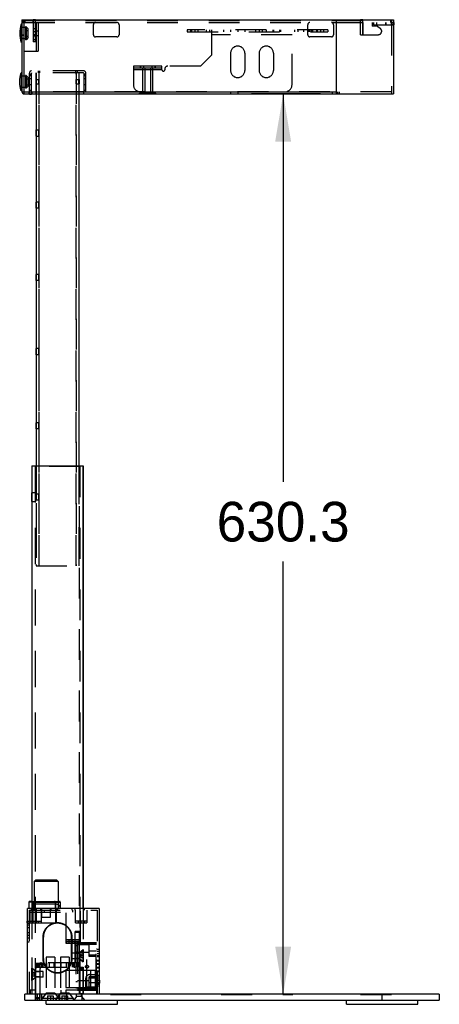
# Model space of a CAD drawing. Header units: inches. Extents: x 1.1 to 18.6, y 0.8 to 15.2.
# Tile 2 of 8: x 1.1 to 2.8, y 7.7 to 11.6. Entities that reach past the tile are written whole.
import ezdxf

# ---------------------------------------------------------------- set-up
doc = ezdxf.new("R2010")
doc.units = ezdxf.units.IN
doc.header["$LTSCALE"] = 1.21
doc.header["$MEASUREMENT"] = 0
doc.linetypes.add('HIDDEN', pattern=[0.2, 0.1, -0.1])
doc.layers.get('0').update_dxf_attribs({"linetype": 'CONTINUOUS'})
doc.layers.add('DEFAULT_2', color=8, linetype='HIDDEN')
doc.styles.get("Standard").update_dxf_attribs({"font": 'ar_wgl__.ttf'})
doc.dimstyles.new('DIMSTYLE_1', dxfattribs={"dimtxt": 0.15625, "dimasz": 0.1875, "dimexe": 0.125, "dimexo": 0.0625, "dimgap": 0.078125, "dimtad": 0, "dimtih": 1, "dimtoh": 1, "dimlfac": 7, "dimzin": 4, "dimdsep": 46, "dimtxsty": 'STANDARD', "dimblk": '_FILLED', "dimblk1": '_FILLED', "dimblk2": '_FILLED', "dimcen": 0.09, "dimazin": 1, "dimtfac": 1, "dimtofl": 0, "dimtmove": 0, "dimatfit": 3, "dimldrblk": '_FILLED', "dimfxl": 1, "dimtolj": 1, "dimtzin": 4, "dimarcsym": 0})

# ---------------------------------------------------------------- blocks, each defined once
blk = doc.blocks.new('_FILLED')
at = {"color": 0, "linetype": 'ByBlock'}
blk.add_solid([(0, 0), (-1, 0.167), (-1, -0.167)], dxfattribs=at)
blk = doc.blocks.new('*D1')
at = {"color": 2, "linetype": 'Continuous'}
for p, q in [((2.3187, 11.2592), (2.0469, 11.2592)), ((2.1719, 11.2592), (2.1719, 9.7315)), ((2.1719, 7.7142), (2.1719, 9.419)), ((2.4987, 7.7142), (2.0469, 7.7142))]:
    blk.add_line(p, q, dxfattribs=at)
at = {"color": 2, "linetype": 'Continuous', "xscale": 0.1875, "yscale": 0.1875, "zscale": 0.1875}
for p, rotation in [((2.1719, 11.2592), 90), ((2.1719, 7.7142), 270)]:
    blk.add_blockref('_FILLED', p, dxfattribs=dict(at, rotation=rotation))
at = {"color": 2, "linetype": 'Continuous', "insert": (2.1719, 9.6533), "char_height": 0.15625, "width": 0.546004, "attachment_point": 2, "line_spacing_factor": 0.9}
blk.add_mtext('630.3', dxfattribs=at)

msp = doc.modelspace()

# ---------------------------------------------------------------- linework, layer by layer
at = {"color": 7, "linetype": 'Continuous'}
for p, q in [((1.1411, 11.5334), (1.1411, 11.4631)), ((1.1439, 11.5334), (1.1411, 11.5334)), ((1.1439, 11.5517), (1.1439, 11.2682)), ((1.1439, 11.5517), (1.1523, 11.5517)), ((1.1523, 11.5517), (1.1523, 11.2682)), ((1.1523, 11.5489), (1.1529, 11.5489)), ((1.1523, 11.5404), (1.1529, 11.5404)), ((1.1529, 11.2592), (1.1529, 11.5517)), ((1.1529, 11.5517), (2.6062, 11.5517)), ((2.3812, 11.2592), (2.3812, 11.5517)), ((2.6059, 11.5407), (2.6059, 11.5317)), ((2.6059, 11.5407), (2.6062, 11.5407)), ((2.6059, 11.5404), (2.6079, 11.5404)), ((2.6059, 11.532), (2.6079, 11.532)), ((2.6062, 11.5317), (2.6059, 11.5317)), ((2.6062, 11.5517), (2.6062, 11.5407)), ((2.6062, 11.5317), (2.6062, 11.2592)), ((2.6065, 11.532), (2.6065, 11.5404)), ((2.6076, 11.5404), (2.6076, 11.532)), ((2.6079, 11.532), (2.6079, 11.5404)), ((1.1422, 11.4797), (1.1422, 11.4887)), ((1.1433, 11.4898), (1.1439, 11.4898)), ((1.1439, 11.4785), (1.1433, 11.4785)), ((1.1439, 11.4631), (1.1411, 11.4631)), ((1.1529, 11.4279), (1.1523, 11.4279)), ((1.1411, 11.3422), (1.1411, 11.2719)), ((1.1439, 11.3422), (1.1411, 11.3422)), ((1.1529, 11.3295), (1.1523, 11.3295)), ((1.1529, 11.2845), (1.1523, 11.2845)), ((1.1439, 11.2719), (1.1411, 11.2719)), ((1.1439, 11.2682), (1.1523, 11.2682)), ((1.1529, 11.2682), (2.3812, 11.2682)), ((1.1529, 11.2592), (2.6062, 11.2592)), ((1.1734, 11.2575), (1.1734, 11.2592)), ((1.1734, 11.2586), (1.1818, 11.2586)), ((1.1818, 11.2575), (1.1734, 11.2575)), ((1.1818, 11.2575), (1.1818, 11.2592)), ((1.1996, 11.2592), (1.1996, 9.7952)), ((1.3683, 11.2592), (1.3683, 9.7952)), ((1.3688, 9.7952), (1.3688, 11.2592)), ((1.1827, 9.7952), (1.1827, 8.0517)), ((1.1827, 9.7952), (1.3857, 9.7952)), ((1.3852, 9.7952), (1.3852, 8.0517)), ((1.3857, 8.0517), (1.3857, 9.7952)), ((1.1827, 8.077), (1.1712, 8.077)), ((1.1712, 8.077), (1.1712, 8.0517)), ((1.1827, 8.0798), (1.174, 8.0798)), ((1.4476, 8.0517), (1.1664, 8.0517)), ((1.1664, 7.7142), (1.1664, 8.0517)), ((1.4476, 8.0517), (1.4476, 7.7142)), ((1.1647, 8.0022), (1.1664, 8.0022)), ((1.1647, 7.9954), (1.1647, 8.0022)), ((1.1647, 7.9954), (1.1664, 7.9954)), ((1.4493, 7.7693), (1.4476, 7.7693)), ((1.4493, 7.7581), (1.4476, 7.7581)), ((1.4493, 7.7693), (1.4493, 7.7581)), ((2.7862, 7.7142), (1.1551, 7.7142)), ((1.1551, 7.6917), (1.1551, 7.7142)), ((1.1551, 7.6917), (2.7862, 7.6917)), ((1.2395, 7.6748), (1.2395, 7.6917)), ((1.3801, 7.7142), (1.3801, 7.6917)), ((1.5207, 7.6748), (1.5207, 7.6917)), ((2.4206, 7.6748), (2.4206, 7.6917)), ((2.5612, 7.6917), (2.5612, 7.7142)), ((2.7018, 7.6748), (2.7018, 7.6917)), ((2.7862, 7.7142), (2.7862, 7.6917)), ((1.2395, 7.6748), (1.5207, 7.6748)), ((2.4206, 7.6748), (2.7018, 7.6748))]:
    msp.add_line(p, q, dxfattribs=at)
for centre, radius, start, end in [((1.1433, 11.4887), 0.00112, 90, 180), ((1.1433, 11.4797), 0.00112, 180, 270), ((1.1529, 11.2682), 0.009, 180, 270), ((1.1529, 11.2682), 0.000562, 194.9996, 270), ((1.174, 8.077), 0.00281, 90, 180)]:
    msp.add_arc(centre, radius, start, end, dxfattribs=at)
for points, knots in [([(1.1411, 11.5334), (1.1374, 11.5221), (1.1335, 11.4982), (1.1374, 11.4744), (1.1411, 11.4631)], [0, 0, 0, 0, 0.500011, 1, 1, 1, 1]), ([(1.1411, 11.2719), (1.1374, 11.2831), (1.1335, 11.307), (1.1374, 11.3309), (1.1411, 11.3422)], [0, 0, 0, 0, 0.500004, 1, 1, 1, 1])]:
    msp.add_open_spline(points, degree=3, knots=knots, dxfattribs=at)
at = {"layer": 'DEFAULT_2', "color": 8, "linetype": 'HIDDEN'}
for p, q in [((1.1523, 11.546), (1.1439, 11.546)), ((1.1439, 11.5404), (1.1523, 11.5404)), ((1.1579, 11.5207), (1.1439, 11.5207)), ((1.1456, 11.5489), (1.1456, 11.5404)), ((1.1456, 11.5489), (1.1523, 11.5489)), ((1.1472, 11.5489), (1.1472, 11.5404)), ((1.1529, 11.5489), (2.5949, 11.5489)), ((1.1529, 11.5404), (2.6059, 11.5404)), ((1.154, 11.5489), (1.154, 11.5404)), ((1.1557, 11.5489), (1.1557, 11.5404)), ((1.1579, 11.5235), (1.1579, 11.4729)), ((1.1607, 11.5235), (1.1579, 11.5235)), ((1.1607, 11.5235), (1.1607, 11.4729)), ((1.1692, 11.5151), (1.1607, 11.5235)), ((1.1692, 11.4814), (1.1692, 11.5151)), ((1.1886, 11.5404), (1.1886, 11.5489)), ((1.1889, 11.5505), (1.1889, 11.4645)), ((1.1973, 11.5505), (1.1889, 11.5505)), ((1.1889, 11.5165), (1.1973, 11.5165)), ((1.1973, 11.4645), (1.1973, 11.5505)), ((1.1976, 11.5404), (1.1976, 11.5489)), ((1.1996, 11.5404), (1.1996, 11.4279)), ((1.2001, 11.5404), (1.2001, 11.4279)), ((1.2086, 11.5404), (1.2086, 11.4279)), ((1.4251, 11.4926), (1.4251, 11.532)), ((1.5263, 11.532), (1.5263, 11.4926)), ((2.2687, 11.4926), (2.2687, 11.532)), ((2.37, 11.532), (2.37, 11.4926)), ((2.4766, 11.5404), (2.4766, 11.5489)), ((2.4768, 11.4926), (2.4768, 11.5505)), ((2.4853, 11.5505), (2.4768, 11.5505)), ((2.4853, 11.5494), (2.4768, 11.5494)), ((2.4853, 11.4926), (2.4853, 11.5505)), ((2.4856, 11.5404), (2.4856, 11.5489)), ((2.4858, 11.5404), (2.4858, 11.4926)), ((2.5218, 11.5404), (2.5218, 11.5264)), ((2.5381, 11.5264), (2.5218, 11.5264)), ((2.5275, 11.5404), (2.5275, 11.532)), ((2.5275, 11.532), (2.6059, 11.532)), ((2.5387, 11.5404), (2.5387, 11.532)), ((2.5443, 11.5245), (2.5534, 11.5184)), ((2.5755, 11.532), (2.5755, 11.5404)), ((2.5755, 11.5404), (2.5755, 11.532)), ((2.5949, 11.5404), (2.5949, 11.5489)), ((2.5974, 11.5407), (2.5974, 11.5317)), ((2.5974, 11.5407), (2.6059, 11.5407)), ((2.6059, 11.5317), (2.5974, 11.5317)), ((2.5975, 11.5404), (2.5975, 11.532)), ((2.5975, 11.532), (2.5975, 11.5404)), ((2.5978, 11.5517), (2.5978, 11.5407)), ((2.5978, 11.5317), (2.5978, 11.2592)), ((2.6065, 11.5404), (2.6065, 11.532)), ((2.6077, 11.532), (2.6077, 11.5404)), ((1.1523, 11.4901), (1.1439, 11.4901)), ((1.1523, 11.4898), (1.1439, 11.4898)), ((1.1439, 11.4785), (1.1523, 11.4785)), ((1.1439, 11.4783), (1.1523, 11.4783)), ((1.1579, 11.4757), (1.1439, 11.4757)), ((1.1579, 11.5095), (1.1692, 11.5095)), ((1.1579, 11.487), (1.1692, 11.487)), ((1.1692, 11.4814), (1.1607, 11.4729)), ((1.1973, 11.5039), (1.1889, 11.5039)), ((1.1973, 11.4926), (1.1889, 11.4926)), ((1.1973, 11.487), (1.1889, 11.487)), ((1.2001, 11.5075), (1.2086, 11.5075)), ((1.2001, 11.489), (1.2086, 11.489)), ((1.5179, 11.4842), (1.4335, 11.4842)), ((1.7949, 11.5123), (1.7949, 11.5039)), ((2.3475, 11.5123), (1.7949, 11.5123)), ((1.7949, 11.5039), (2.3475, 11.5039)), ((1.8075, 11.5123), (1.8075, 11.5039)), ((1.8118, 11.5123), (1.8118, 11.5039)), ((1.8244, 11.5123), (1.8244, 11.5039)), ((1.8357, 11.5123), (1.8357, 11.5039)), ((1.8694, 11.5123), (1.8694, 11.5039)), ((1.8821, 11.5123), (1.8821, 11.5039)), ((1.8919, 11.4139), (1.8919, 11.5123)), ((2.2069, 11.4926), (1.8919, 11.4926)), ((1.9369, 11.5123), (1.9369, 11.5039)), ((1.965, 11.5123), (1.965, 11.5039)), ((1.9931, 11.5123), (1.9931, 11.5039)), ((2.0213, 11.5123), (2.0213, 11.5039)), ((2.0649, 11.5039), (2.0649, 11.5123)), ((2.0775, 11.5123), (2.0775, 11.5039)), ((2.0902, 11.5039), (2.0902, 11.5123)), ((2.1056, 11.5123), (2.1056, 11.5039)), ((2.1329, 11.5039), (2.1329, 11.5123)), ((2.1338, 11.5123), (2.1338, 11.5039)), ((2.1582, 11.5039), (2.1582, 11.5123)), ((2.1619, 11.5123), (2.1619, 11.5039)), ((2.2069, 11.2958), (2.2069, 11.5123)), ((2.2167, 11.5123), (2.2167, 11.5039)), ((2.2294, 11.5123), (2.2294, 11.5039)), ((2.2515, 11.5123), (2.2515, 11.5039)), ((2.2713, 11.5123), (2.2713, 11.5039)), ((2.2744, 11.5123), (2.2744, 11.5039)), ((2.3615, 11.4842), (2.2772, 11.4842)), ((2.2786, 11.5039), (2.2786, 11.5123)), ((2.283, 11.5123), (2.283, 11.5039)), ((2.287, 11.5123), (2.287, 11.5039)), ((2.3029, 11.5123), (2.3029, 11.5039)), ((2.3039, 11.5039), (2.3039, 11.5123)), ((2.3067, 11.5039), (2.3067, 11.5123)), ((2.3194, 11.5123), (2.3194, 11.5039)), ((2.332, 11.5039), (2.332, 11.5123)), ((2.3475, 11.5123), (2.3475, 11.5039)), ((2.4768, 11.4926), (2.5471, 11.4926)), ((2.5584, 11.5091), (2.5584, 11.5039)), ((1.1411, 11.4631), (1.1411, 11.4649)), ((1.1607, 11.4729), (1.1579, 11.4729)), ((1.1889, 11.4743), (1.1973, 11.4743)), ((1.1973, 11.4645), (1.1889, 11.4645)), ((1.1529, 11.4279), (1.2086, 11.4279)), ((1.8469, 11.3689), (1.8919, 11.4139)), ((1.965, 11.4195), (1.965, 11.352)), ((2.0213, 11.4195), (2.0213, 11.352)), ((2.0775, 11.4195), (2.0775, 11.352)), ((2.1338, 11.4195), (2.1338, 11.352)), ((1.5826, 11.3689), (1.5826, 11.2958)), ((1.6951, 11.3689), (1.5826, 11.3689)), ((1.6951, 11.3604), (1.5826, 11.3604)), ((1.6093, 11.3689), (1.6093, 11.3604)), ((1.6107, 11.3689), (1.6107, 11.3604)), ((1.6191, 11.3604), (1.6191, 11.262)), ((1.6219, 11.3689), (1.6219, 11.3604)), ((1.6276, 11.3604), (1.6276, 11.262)), ((1.6501, 11.3604), (1.6501, 11.262)), ((1.6557, 11.3689), (1.6557, 11.3604)), ((1.6585, 11.3604), (1.6585, 11.262)), ((1.6669, 11.3689), (1.6669, 11.3604)), ((1.6683, 11.3689), (1.6683, 11.3604)), ((1.6951, 11.3548), (1.6951, 11.3689)), ((1.8469, 11.3689), (1.7176, 11.3689)), ((1.1523, 11.3295), (1.1439, 11.3295)), ((1.1579, 11.3295), (1.1529, 11.3295)), ((1.1579, 11.3323), (1.1579, 11.2817)), ((1.1607, 11.3323), (1.1579, 11.3323)), ((1.1607, 11.3323), (1.1607, 11.2817)), ((1.1692, 11.3239), (1.1607, 11.3323)), ((1.1692, 11.2901), (1.1692, 11.3239)), ((1.1734, 11.2592), (1.1734, 11.3413)), ((1.1818, 11.3363), (1.1734, 11.3363)), ((1.1818, 11.3306), (1.1734, 11.3306)), ((1.1818, 11.2592), (1.1818, 11.3413)), ((1.3866, 11.3503), (1.1824, 11.3503)), ((1.3866, 11.3419), (1.1824, 11.3419)), ((1.1996, 11.2592), (1.1996, 11.3419)), ((1.2001, 11.3419), (1.2001, 9.4015)), ((1.2081, 11.3503), (1.2081, 11.3419)), ((1.2108, 11.3419), (1.2108, 9.4015)), ((1.2114, 9.4015), (1.2114, 11.3419)), ((1.2136, 11.3503), (1.2136, 11.3419)), ((1.3554, 11.3503), (1.3554, 11.3419)), ((1.3571, 9.4015), (1.3571, 11.3419)), ((1.3576, 11.3419), (1.3576, 9.4015)), ((1.3609, 11.3503), (1.3609, 11.3419)), ((1.3683, 11.3419), (1.3683, 11.2592)), ((1.3688, 11.2592), (1.3688, 11.3419)), ((1.3871, 11.3413), (1.3871, 11.2676)), ((1.3956, 11.3363), (1.3871, 11.3363)), ((1.3956, 11.3306), (1.3871, 11.3306)), ((1.3956, 11.2676), (1.3956, 11.3413)), ((1.6951, 11.3548), (1.5826, 11.3548)), ((1.7063, 11.3576), (1.7063, 11.3548)), ((1.1523, 11.2845), (1.1439, 11.2845)), ((1.1579, 11.2845), (1.1529, 11.2845)), ((1.1579, 11.3183), (1.1692, 11.3183)), ((1.1579, 11.2958), (1.1692, 11.2958)), ((1.1607, 11.2817), (1.1579, 11.2817)), ((1.1692, 11.2901), (1.1607, 11.2817)), ((1.1818, 11.3188), (1.1734, 11.3188)), ((1.1818, 11.2952), (1.1734, 11.2952)), ((1.1996, 11.3166), (1.2113, 11.3166)), ((1.1996, 11.2997), (1.1996, 11.3166)), ((1.1996, 11.3166), (1.1996, 11.2997)), ((1.1996, 11.2997), (1.2113, 11.2997)), ((1.2001, 11.2997), (1.2001, 11.3166)), ((1.2001, 11.3166), (1.2001, 11.2997)), ((1.2109, 11.3166), (1.2109, 11.2997)), ((1.2109, 11.2997), (1.2109, 11.3166)), ((1.2113, 11.3166), (1.2113, 11.2997)), ((1.2113, 11.2997), (1.2113, 11.3166)), ((1.3571, 11.3166), (1.3688, 11.3166)), ((1.3571, 11.3081), (1.3571, 11.3166)), ((1.3571, 11.3166), (1.3571, 11.3081)), ((1.3571, 11.2997), (1.3571, 11.3081)), ((1.3571, 11.3081), (1.3571, 11.2997)), ((1.3571, 11.2997), (1.3688, 11.2997)), ((1.3575, 11.3081), (1.3575, 11.3166)), ((1.3575, 11.3166), (1.3576, 11.3081)), ((1.3575, 11.2997), (1.3575, 11.3081)), ((1.3576, 11.3081), (1.3575, 11.2997)), ((1.3684, 11.3166), (1.3683, 11.3081)), ((1.3683, 11.3081), (1.3684, 11.2997)), ((1.3684, 11.3081), (1.3684, 11.3166)), ((1.3684, 11.2997), (1.3684, 11.3081)), ((1.3688, 11.3166), (1.3688, 11.3081)), ((1.3688, 11.3081), (1.3688, 11.3166)), ((1.3688, 11.3081), (1.3688, 11.2997)), ((1.3688, 11.2997), (1.3688, 11.3081)), ((1.3956, 11.3188), (1.3871, 11.3188)), ((1.3956, 11.2952), (1.3871, 11.2952)), ((2.5978, 11.2676), (1.1529, 11.2676)), ((1.1731, 11.2592), (1.1731, 11.2676)), ((1.1818, 11.2733), (1.1734, 11.2733)), ((1.1821, 11.2592), (1.1821, 11.2676)), ((1.1827, 11.2676), (1.1827, 11.2592)), ((1.3863, 11.2676), (1.3863, 11.2592)), ((1.3956, 11.2733), (1.3871, 11.2733)), ((1.6063, 11.2592), (1.6063, 11.262)), ((1.6713, 11.262), (1.6063, 11.262)), ((1.6186, 11.2676), (1.6186, 11.2592)), ((1.6224, 11.2592), (1.6224, 11.262)), ((1.6227, 11.2592), (1.6227, 11.262)), ((1.6549, 11.2592), (1.6549, 11.262)), ((1.6552, 11.262), (1.6552, 11.2592)), ((1.6591, 11.2676), (1.6591, 11.2592)), ((1.6713, 11.2592), (1.6713, 11.262)), ((1.965, 11.2676), (1.965, 11.2592)), ((1.9931, 11.2676), (1.9931, 11.2592)), ((2.3643, 11.2676), (2.3643, 11.2592)), ((2.3854, 11.2676), (2.3854, 11.2592)), ((2.3925, 11.2676), (2.3925, 11.2592)), ((1.1999, 11.1176), (1.2111, 11.1176)), ((1.1999, 11.0937), (1.1999, 11.1176)), ((1.1999, 11.1176), (1.1999, 11.0937)), ((1.1999, 11.0937), (1.2111, 11.0937)), ((1.2111, 11.1176), (1.2111, 11.0937)), ((1.2111, 11.0937), (1.2111, 11.1176)), ((1.2111, 10.8329), (1.1999, 10.8329)), ((1.1999, 10.809), (1.1999, 10.8329)), ((1.1999, 10.8329), (1.1999, 10.809)), ((1.2111, 10.8329), (1.2111, 10.809)), ((1.2111, 10.809), (1.2111, 10.8329)), ((1.2111, 10.809), (1.1999, 10.809)), ((1.1998, 10.5362), (1.1999, 10.5481)), ((1.2111, 10.5481), (1.1999, 10.5481)), ((1.1999, 10.5481), (1.1999, 10.5362)), ((1.2111, 10.5481), (1.2111, 10.5362)), ((1.2111, 10.5362), (1.2111, 10.5481)), ((1.1999, 10.5242), (1.1998, 10.5362)), ((1.1999, 10.5362), (1.1999, 10.5242)), ((1.2111, 10.5242), (1.1999, 10.5242)), ((1.2111, 10.5362), (1.2111, 10.5242)), ((1.2111, 10.5242), (1.2111, 10.5362)), ((1.2111, 10.2564), (1.1999, 10.2564)), ((1.1999, 10.2325), (1.1999, 10.2564)), ((1.1999, 10.2564), (1.1999, 10.2325)), ((1.2111, 10.2564), (1.2111, 10.2325)), ((1.2111, 10.2325), (1.2111, 10.2564)), ((1.2111, 10.2325), (1.1999, 10.2325)), ((1.1998, 9.9527), (1.1999, 9.9646)), ((1.2111, 9.9646), (1.1999, 9.9646)), ((1.1999, 9.9646), (1.1999, 9.9527)), ((1.2111, 9.9646), (1.2111, 9.9527)), ((1.2111, 9.9527), (1.2111, 9.9646)), ((1.1999, 9.9407), (1.1998, 9.9527)), ((1.1999, 9.9527), (1.1999, 9.9407)), ((1.2111, 9.9407), (1.1999, 9.9407)), ((1.2111, 9.9527), (1.2111, 9.9407)), ((1.2111, 9.9407), (1.2111, 9.9527)), ((1.1832, 9.7952), (1.1832, 7.7142)), ((1.194, 9.7952), (1.1968, 9.7924)), ((1.1973, 9.7924), (1.1945, 9.7952)), ((1.1968, 9.7924), (1.1968, 7.7142)), ((1.3717, 9.7924), (1.1968, 9.7924)), ((1.1973, 7.7142), (1.1973, 9.7924)), ((1.1996, 9.7952), (1.1996, 9.4015)), ((1.3683, 9.7952), (1.3683, 9.4015)), ((1.3688, 9.4015), (1.3688, 9.7952)), ((1.3711, 9.7924), (1.3739, 9.7952)), ((1.3711, 7.8209), (1.3711, 9.7924)), ((1.3745, 9.7952), (1.3717, 9.7924)), ((1.3717, 9.7924), (1.3717, 7.8208)), ((1.1971, 9.6883), (1.1829, 9.6883)), ((1.1829, 9.6715), (1.1829, 9.6883)), ((1.1829, 9.6546), (1.1829, 9.6715)), ((1.1829, 9.6546), (1.1971, 9.6546)), ((1.183, 9.6883), (1.1831, 9.6715)), ((1.1831, 9.6715), (1.183, 9.6546)), ((1.197, 9.6883), (1.1969, 9.6715)), ((1.1969, 9.6715), (1.197, 9.6546)), ((1.1971, 9.6715), (1.1971, 9.6883)), ((1.1971, 9.6546), (1.1971, 9.6715)), ((1.1998, 9.6715), (1.1999, 9.6834)), ((1.1999, 9.6595), (1.1998, 9.6715)), ((1.2111, 9.6834), (1.1999, 9.6834)), ((1.1999, 9.6834), (1.1999, 9.6715)), ((1.1999, 9.6715), (1.1999, 9.6595)), ((1.2111, 9.6595), (1.1999, 9.6595)), ((1.2111, 9.6834), (1.2111, 9.6715)), ((1.2111, 9.6715), (1.2111, 9.6834)), ((1.2111, 9.6715), (1.2111, 9.6595)), ((1.2111, 9.6595), (1.2111, 9.6715)), ((1.1996, 9.4015), (1.3688, 9.4015)), ((1.1973, 8.1641), (1.1917, 8.1585)), ((1.2873, 8.1585), (1.1917, 8.1585)), ((1.1917, 8.1585), (1.1917, 8.0517)), ((1.2817, 8.1641), (1.1973, 8.1641)), ((1.2817, 8.1641), (1.2873, 8.1585)), ((1.2873, 8.1585), (1.2873, 8.0517)), ((1.1827, 8.0798), (1.2921, 8.0798)), ((1.1827, 8.077), (1.2949, 8.077)), ((1.1881, 7.9954), (1.1881, 8.0798)), ((1.1909, 8.077), (1.1909, 8.0517)), ((1.2789, 8.0685), (1.2001, 8.0685)), ((1.2753, 8.077), (1.2753, 8.0517)), ((1.2781, 7.9954), (1.2781, 8.0798)), ((1.2949, 8.077), (1.2949, 8.0517)), ((1.1731, 8.0449), (1.4408, 8.0449)), ((1.1731, 8.0449), (1.1731, 7.7142)), ((1.1748, 8.0449), (1.1748, 7.9954)), ((1.1748, 8.0382), (1.3998, 8.0382)), ((1.1804, 8.0517), (1.1804, 8.0449)), ((1.1827, 8.0517), (1.1827, 7.7142)), ((1.1939, 8.0449), (1.1939, 8.0517)), ((1.2001, 8.0517), (1.2001, 7.9954)), ((1.2192, 8.0449), (1.2192, 8.0517)), ((1.2198, 8.0449), (1.2198, 7.9954)), ((1.2226, 8.0179), (1.2226, 8.0517)), ((1.2311, 8.0449), (1.2311, 8.0382)), ((1.2564, 8.0179), (1.2564, 8.0517)), ((1.2597, 8.0449), (1.2597, 8.0517)), ((1.2789, 8.0517), (1.2789, 7.9954)), ((1.285, 8.0449), (1.285, 8.0517)), ((1.3182, 7.9144), (1.3182, 8.0449)), ((1.3402, 8.0517), (1.3402, 8.0449)), ((1.3407, 8.0534), (1.352, 8.0534)), ((1.3407, 8.0534), (1.3407, 8.0449)), ((1.3435, 8.0449), (1.3435, 8.0382)), ((1.352, 8.0534), (1.352, 8.0449)), ((1.3525, 8.0517), (1.3525, 8.0449)), ((1.3548, 7.9954), (1.3548, 8.0449)), ((1.3745, 7.9212), (1.3745, 8.0449)), ((1.3852, 8.0517), (1.3852, 7.8209)), ((1.3857, 8.0517), (1.3857, 7.8208)), ((1.3885, 8.0517), (1.3885, 8.0449)), ((1.3998, 8.0449), (1.3998, 7.9954)), ((1.4408, 8.0449), (1.4408, 7.7142)), ((1.1664, 8.0027), (1.1731, 8.0027)), ((1.1664, 8.0022), (1.2198, 8.0022)), ((1.1731, 8.0005), (1.1664, 8.0005)), ((1.1664, 7.9954), (1.2789, 7.9954)), ((1.1664, 7.9949), (1.1731, 7.9949)), ((1.1731, 7.9864), (1.1664, 7.9864)), ((1.1847, 8.0022), (1.1847, 7.9954)), ((1.1861, 8.0022), (1.1861, 7.9954)), ((1.1987, 8.0022), (1.1987, 7.9954)), ((1.2086, 8.0022), (1.2086, 7.9954)), ((1.2226, 8.0179), (1.2564, 8.0179)), ((1.2837, 7.9954), (1.2835, 7.9954)), ((1.2848, 7.9954), (1.2846, 7.9954)), ((1.3998, 8.0022), (1.3548, 8.0022)), ((1.3548, 7.9954), (1.3998, 7.9954)), ((1.366, 8.0022), (1.366, 7.9954)), ((1.3759, 8.0022), (1.3759, 7.9954)), ((1.3885, 8.0022), (1.3885, 7.9954)), ((1.3899, 8.0022), (1.3899, 7.9954)), ((1.1731, 7.9766), (1.1664, 7.9766)), ((1.1731, 7.9569), (1.1664, 7.9569)), ((1.3703, 7.9617), (1.3534, 7.9617)), ((1.3534, 7.8436), (1.3534, 7.9617)), ((1.3534, 7.9589), (1.3703, 7.9589)), ((1.3703, 7.8436), (1.3703, 7.9617)), ((1.1731, 7.9454), (1.1664, 7.9454)), ((1.1731, 7.9355), (1.1664, 7.9355)), ((1.1731, 7.9197), (1.1664, 7.9197)), ((1.2273, 7.9392), (1.2273, 7.9392)), ((1.2273, 7.9392), (1.2273, 7.8548)), ((1.2273, 7.8548), (1.2273, 7.9392)), ((1.2284, 7.9392), (1.2283, 7.9392)), ((1.2283, 7.9392), (1.2283, 7.8548)), ((1.2284, 7.8548), (1.2284, 7.9392)), ((1.3745, 7.9285), (1.3182, 7.9285)), ((1.3745, 7.9279), (1.3182, 7.9279)), ((1.3745, 7.9212), (1.3182, 7.9212)), ((1.3559, 7.9144), (1.3182, 7.9144)), ((1.3191, 7.9144), (1.3191, 7.9212)), ((1.3281, 7.9279), (1.3281, 7.9144)), ((1.3398, 7.9392), (1.3398, 7.9392)), ((1.3398, 7.8548), (1.3398, 7.9392)), ((1.3398, 7.9392), (1.3398, 7.8548)), ((1.3408, 7.9392), (1.3408, 7.9392)), ((1.3408, 7.8548), (1.3408, 7.9392)), ((1.3408, 7.9392), (1.3408, 7.8548)), ((1.3421, 7.9279), (1.3421, 7.9144)), ((1.3511, 7.9144), (1.3511, 7.9212)), ((1.3559, 7.9144), (1.3559, 7.9212)), ((1.3565, 7.9139), (1.3632, 7.9139)), ((1.3565, 7.9139), (1.3565, 7.73)), ((1.4369, 7.9164), (1.3632, 7.9164)), ((1.3632, 7.9164), (1.3632, 7.7297)), ((1.3632, 7.9136), (1.4369, 7.9136)), ((1.4088, 7.9091), (1.3632, 7.9091)), ((1.4001, 7.7297), (1.4001, 7.9164)), ((1.4088, 7.863), (1.4088, 7.9164)), ((1.4369, 7.9108), (1.4088, 7.9108)), ((1.4369, 7.7297), (1.4369, 7.9164)), ((1.3407, 7.8773), (1.3711, 7.8773)), ((1.3407, 7.8773), (1.3407, 7.8548)), ((1.3534, 7.8756), (1.3703, 7.8756)), ((1.3565, 7.9063), (1.3632, 7.9063)), ((1.3565, 7.881), (1.3632, 7.881)), ((1.4088, 7.8782), (1.3632, 7.8782)), ((1.3711, 7.8773), (1.3846, 7.8886)), ((1.3711, 7.8773), (1.3711, 7.8548)), ((1.3712, 7.8787), (1.3853, 7.89)), ((1.3712, 7.8661), (1.3712, 7.8787)), ((1.3712, 7.8787), (1.3713, 7.8661)), ((1.3715, 7.8661), (1.3716, 7.8787)), ((1.3716, 7.8787), (1.3856, 7.89)), ((1.3716, 7.8787), (1.3716, 7.8661)), ((1.3773, 7.8731), (1.3857, 7.8731)), ((1.3773, 7.859), (1.3773, 7.8731)), ((1.3846, 7.8886), (1.3857, 7.8886)), ((1.3846, 7.8886), (1.3846, 7.8436)), ((1.3853, 7.89), (1.3852, 7.8886)), ((1.3852, 7.8886), (1.3852, 7.8661)), ((1.3853, 7.8661), (1.3853, 7.8886)), ((1.3856, 7.89), (1.3856, 7.8886)), ((1.3856, 7.8886), (1.3856, 7.8661)), ((1.3857, 7.8731), (1.3857, 7.8886)), ((1.3857, 7.8661), (1.3857, 7.8731)), ((1.4088, 7.8855), (1.4369, 7.8855)), ((1.4358, 7.8933), (1.4369, 7.8933)), ((1.4358, 7.7527), (1.4358, 7.8933)), ((1.4408, 7.8914), (1.4476, 7.8914)), ((1.4408, 7.8838), (1.4476, 7.8838)), ((1.4408, 7.8745), (1.4476, 7.8745)), ((1.3682, 7.8379), (1.2007, 7.8379)), ((1.2007, 7.8211), (1.2007, 7.8379)), ((1.2008, 7.8379), (1.2008, 7.8211)), ((1.2059, 7.8211), (1.2059, 7.8379)), ((1.2063, 7.8379), (1.2063, 7.8211)), ((1.2064, 7.8211), (1.2064, 7.8379)), ((1.2115, 7.8379), (1.2115, 7.8211)), ((1.2156, 7.8372), (1.2198, 7.8209)), ((1.2205, 7.821), (1.2184, 7.8378)), ((1.2198, 7.8379), (1.2198, 7.8211)), ((1.2212, 7.8379), (1.2212, 7.8211)), ((1.224, 7.8211), (1.224, 7.8379)), ((1.2268, 7.8379), (1.2268, 7.8211)), ((1.2273, 7.8548), (1.2273, 7.8548)), ((1.2283, 7.8548), (1.2284, 7.8548)), ((1.2381, 7.8379), (1.2381, 7.8211)), ((1.2732, 7.8604), (1.2395, 7.8604)), ((1.2395, 7.8604), (1.2395, 7.7193)), ((1.242, 7.8211), (1.242, 7.8379)), ((1.2507, 7.8379), (1.2507, 7.8211)), ((1.2707, 7.8211), (1.2707, 7.8379)), ((1.2732, 7.8604), (1.2732, 7.7193)), ((1.3295, 7.8604), (1.2957, 7.8604)), ((1.2957, 7.8604), (1.2957, 7.7193)), ((1.2983, 7.8211), (1.2983, 7.8379)), ((1.3182, 7.8379), (1.3182, 7.8211)), ((1.3269, 7.8211), (1.3269, 7.8379)), ((1.3295, 7.8604), (1.3295, 7.7193)), ((1.3309, 7.8379), (1.3309, 7.8211)), ((1.3398, 7.8548), (1.3398, 7.8548)), ((1.3407, 7.8548), (1.3711, 7.8548)), ((1.3421, 7.8379), (1.3421, 7.8211)), ((1.3449, 7.8211), (1.3449, 7.8379)), ((1.3478, 7.8379), (1.3478, 7.8211)), ((1.3481, 7.838), (1.3492, 7.8211)), ((1.3492, 7.8379), (1.3492, 7.8211)), ((1.3534, 7.8565), (1.3703, 7.8565)), ((1.3575, 7.8379), (1.3575, 7.8211)), ((1.3626, 7.8211), (1.3626, 7.8379)), ((1.3627, 7.8379), (1.3627, 7.8211)), ((1.3631, 7.8211), (1.3631, 7.8379)), ((1.3682, 7.8379), (1.3682, 7.8211)), ((1.3682, 7.8211), (1.3682, 7.8379)), ((1.3711, 7.8548), (1.3846, 7.8436)), ((1.3712, 7.8534), (1.3712, 7.8661)), ((1.3713, 7.8661), (1.3712, 7.8534)), ((1.3712, 7.8534), (1.3853, 7.8422)), ((1.3716, 7.8534), (1.3715, 7.8661)), ((1.3716, 7.8661), (1.3716, 7.8534)), ((1.3716, 7.8534), (1.3856, 7.8422)), ((1.3857, 7.8661), (1.3773, 7.8661)), ((1.3773, 7.859), (1.3857, 7.859)), ((1.3846, 7.8436), (1.3857, 7.8436)), ((1.3852, 7.8661), (1.3852, 7.8435)), ((1.3852, 7.8435), (1.3853, 7.8422)), ((1.3853, 7.8435), (1.3853, 7.8661)), ((1.3853, 7.8422), (1.3853, 7.8435)), ((1.3856, 7.8661), (1.3856, 7.8435)), ((1.3856, 7.8435), (1.3856, 7.8422)), ((1.3856, 7.8422), (1.3857, 7.8435)), ((1.3857, 7.859), (1.3857, 7.8661)), ((1.3857, 7.8435), (1.3857, 7.859)), ((1.4369, 7.8686), (1.4088, 7.8686)), ((1.4369, 7.863), (1.4088, 7.863)), ((1.4408, 7.867), (1.4476, 7.867)), ((1.4408, 7.8632), (1.4476, 7.8632)), ((1.4408, 7.8492), (1.4476, 7.8492)), ((1.4408, 7.8464), (1.4476, 7.8464)), ((1.4408, 7.8351), (1.4476, 7.8351)), ((1.4408, 7.8323), (1.4476, 7.8323)), ((1.1827, 7.7929), (1.1828, 7.8168)), ((1.1828, 7.769), (1.1827, 7.7929)), ((1.1969, 7.8056), (1.1828, 7.8168)), ((1.1828, 7.8168), (1.1829, 7.7929)), ((1.1829, 7.7929), (1.1828, 7.769)), ((1.1831, 7.7929), (1.1832, 7.8168)), ((1.1832, 7.769), (1.1831, 7.7929)), ((1.1972, 7.8056), (1.1832, 7.8168)), ((1.1832, 7.8168), (1.1832, 7.7929)), ((1.1844, 7.8154), (1.1832, 7.8154)), ((1.1917, 7.8), (1.1832, 7.8)), ((1.1917, 7.7929), (1.1832, 7.7929)), ((1.1832, 7.7929), (1.1832, 7.769)), ((1.1979, 7.8042), (1.1844, 7.8154)), ((1.1844, 7.8154), (1.1844, 7.7704)), ((1.1917, 7.8), (1.1917, 7.7859)), ((1.1969, 7.8056), (1.1968, 7.7929)), ((1.1968, 7.7929), (1.1969, 7.7803)), ((1.1969, 7.7929), (1.1969, 7.8056)), ((1.1969, 7.7803), (1.1969, 7.7929)), ((1.1972, 7.8056), (1.1972, 7.7929)), ((1.1973, 7.7929), (1.1972, 7.8056)), ((1.1972, 7.7929), (1.1972, 7.7803)), ((1.1972, 7.7803), (1.1973, 7.7929)), ((1.2282, 7.8042), (1.1979, 7.8042)), ((1.1979, 7.8042), (1.1979, 7.7817)), ((1.1987, 7.6973), (1.1987, 7.8154)), ((1.2156, 7.8025), (1.1987, 7.8025)), ((1.2007, 7.8211), (1.3682, 7.8211)), ((1.2156, 7.6973), (1.2156, 7.8154)), ((1.2282, 7.7817), (1.2282, 7.8042)), ((1.2835, 7.7986), (1.2837, 7.7986)), ((1.2848, 7.7986), (1.2846, 7.7986)), ((1.3171, 7.8087), (1.4476, 7.8087)), ((1.3171, 7.8087), (1.3171, 7.7412)), ((1.371, 7.8132), (1.3711, 7.8209)), ((1.371, 7.8132), (1.3857, 7.8132)), ((1.371, 7.717), (1.371, 7.8132)), ((1.3711, 7.8216), (1.3857, 7.8216)), ((1.3711, 7.8209), (1.3711, 7.8216)), ((1.3711, 7.8216), (1.3712, 7.8174)), ((1.3712, 7.8174), (1.3857, 7.8174)), ((1.3712, 7.8174), (1.3712, 7.8132)), ((1.3715, 7.8132), (1.3715, 7.717)), ((1.3716, 7.8174), (1.3716, 7.8216)), ((1.3716, 7.8216), (1.3717, 7.8209)), ((1.3716, 7.8191), (1.3717, 7.8208)), ((1.3716, 7.8164), (1.3716, 7.8191)), ((1.3716, 7.8132), (1.3716, 7.8174)), ((1.3717, 7.8208), (1.3717, 7.8209)), ((1.385, 7.8132), (1.3852, 7.8209)), ((1.385, 7.8132), (1.385, 7.717)), ((1.3852, 7.8216), (1.3852, 7.8209)), ((1.3852, 7.8212), (1.3852, 7.8216)), ((1.3852, 7.8174), (1.3852, 7.8212)), ((1.3852, 7.8132), (1.3852, 7.8174)), ((1.3857, 7.8191), (1.3856, 7.8163)), ((1.3856, 7.717), (1.3856, 7.8132)), ((1.3857, 7.8216), (1.3857, 7.8198)), ((1.3857, 7.8209), (1.3857, 7.8216)), ((1.3857, 7.8209), (1.3857, 7.8208)), ((1.3857, 7.8208), (1.3857, 7.8191)), ((1.3857, 7.8174), (1.3857, 7.8132)), ((1.4147, 7.7412), (1.4147, 7.8087)), ((1.4332, 7.7412), (1.4332, 7.8087)), ((1.4408, 7.8211), (1.4476, 7.8211)), ((1.4408, 7.8183), (1.4476, 7.8183)), ((1.4408, 7.807), (1.4476, 7.807)), ((1.4408, 7.8042), (1.4476, 7.8042)), ((1.4476, 7.8031), (1.4408, 7.8031)), ((1.1969, 7.7803), (1.1828, 7.769)), ((1.1917, 7.7859), (1.1832, 7.7859)), ((1.1972, 7.7803), (1.1832, 7.769)), ((1.1844, 7.7704), (1.1832, 7.7704)), ((1.1979, 7.7817), (1.1844, 7.7704)), ((1.2282, 7.7817), (1.1979, 7.7817)), ((1.2156, 7.7834), (1.1987, 7.7834)), ((1.3565, 7.7651), (1.3632, 7.7651)), ((1.4088, 7.7679), (1.3632, 7.7679)), ((1.3946, 7.7749), (1.3946, 7.7356)), ((1.4369, 7.7831), (1.4088, 7.7831)), ((1.4088, 7.7297), (1.4088, 7.7831)), ((1.4369, 7.7775), (1.4088, 7.7775)), ((1.4088, 7.7606), (1.4369, 7.7606)), ((1.4115, 7.7918), (1.4408, 7.7918)), ((1.4408, 7.7901), (1.4476, 7.7901)), ((1.4408, 7.7864), (1.4476, 7.7864)), ((1.4408, 7.7789), (1.4476, 7.7789)), ((1.4476, 7.7699), (1.4408, 7.7699)), ((1.4408, 7.7695), (1.4476, 7.7695)), ((1.4476, 7.7693), (1.4408, 7.7693)), ((1.4408, 7.762), (1.4476, 7.762)), ((1.4476, 7.7581), (1.4408, 7.7581)), ((1.4476, 7.7575), (1.4408, 7.7575)), ((1.4379, 7.7311), (1.1761, 7.7311)), ((1.1761, 7.7311), (1.1761, 7.7142)), ((1.2395, 7.7193), (1.2226, 7.6973)), ((1.2732, 7.7193), (1.2395, 7.7193)), ((1.2732, 7.7193), (1.2901, 7.6973)), ((1.2957, 7.7193), (1.2789, 7.6973)), ((1.3295, 7.7193), (1.2957, 7.7193)), ((1.2977, 7.7311), (1.2977, 7.7142)), ((1.3163, 7.7311), (1.3163, 7.7142)), ((1.3171, 7.7412), (1.4408, 7.7412)), ((1.3295, 7.7193), (1.3463, 7.6973)), ((1.3565, 7.7398), (1.3632, 7.7398)), ((1.3632, 7.73), (1.3565, 7.73)), ((1.4088, 7.737), (1.3632, 7.737)), ((1.3632, 7.7325), (1.4369, 7.7325)), ((1.4369, 7.7297), (1.3632, 7.7297)), ((1.371, 7.717), (1.3856, 7.717)), ((1.3715, 7.717), (1.3713, 7.7142)), ((1.3849, 7.7142), (1.385, 7.717)), ((1.3854, 7.7142), (1.3856, 7.7156)), ((1.3856, 7.7156), (1.3856, 7.717)), ((1.4408, 7.7423), (1.3946, 7.7423)), ((1.4408, 7.7356), (1.3946, 7.7356)), ((1.4369, 7.7353), (1.4088, 7.7353)), ((1.4141, 7.7356), (1.4141, 7.7423)), ((1.4338, 7.7356), (1.4338, 7.7423)), ((1.4358, 7.7527), (1.4369, 7.7527)), ((1.4379, 7.7311), (1.4379, 7.7142)), ((1.4476, 7.7525), (1.4408, 7.7525)), ((1.4476, 7.7468), (1.4408, 7.7468)), ((1.1959, 7.7142), (1.1959, 7.6917)), ((1.2156, 7.7001), (1.1987, 7.7001)), ((1.1987, 7.6973), (1.2156, 7.6973)), ((1.2043, 7.7142), (1.2043, 7.6917)), ((1.2128, 7.7142), (1.2128, 7.6917)), ((1.2367, 7.7142), (1.2192, 7.6917)), ((1.2212, 7.7142), (1.2212, 7.6917)), ((1.3463, 7.6973), (1.2226, 7.6973)), ((1.2226, 7.6973), (1.2226, 7.6917)), ((1.2451, 7.7086), (1.2676, 7.7086)), ((1.2451, 7.7086), (1.2451, 7.6917)), ((1.2564, 7.7086), (1.2564, 7.6917)), ((1.2676, 7.7086), (1.2676, 7.6917)), ((1.2929, 7.7142), (1.2755, 7.6917)), ((1.276, 7.7142), (1.2935, 7.6917)), ((1.2789, 7.6973), (1.2789, 7.6917)), ((1.2901, 7.6973), (1.2901, 7.6917)), ((1.2929, 7.6917), (1.2929, 7.7142)), ((1.3014, 7.7086), (1.3239, 7.7086)), ((1.3014, 7.7086), (1.3014, 7.6917)), ((1.3126, 7.7086), (1.3126, 7.6917)), ((1.321, 7.6917), (1.321, 7.7142)), ((1.3239, 7.7086), (1.3239, 7.6917)), ((1.3323, 7.7142), (1.3497, 7.6917)), ((1.3463, 7.6973), (1.3463, 7.6917)), ((1.359, 7.7058), (1.3478, 7.6917)), ((1.359, 7.7058), (1.359, 7.7142)), ((1.3787, 7.7058), (1.359, 7.7058)), ((1.3787, 7.7058), (1.3787, 7.7142)), ((1.3787, 7.7058), (1.3899, 7.6917)), ((1.4926, 7.7136), (1.4926, 7.7142)), ((1.4926, 7.7136), (1.6613, 7.7136)), ((1.5038, 7.7136), (1.5038, 7.7142)), ((1.6613, 7.7142), (1.6613, 7.7136)), ((1.9285, 7.7136), (1.9285, 7.7142)), ((1.9285, 7.7136), (2.2097, 7.7136)), ((2.041, 7.7142), (2.041, 7.7136)), ((2.0972, 7.7136), (2.0972, 7.7142)), ((2.2097, 7.7136), (2.2097, 7.7142)), ((2.4768, 7.7136), (2.4768, 7.7142)), ((2.4768, 7.7136), (2.6456, 7.7136)), ((2.6343, 7.7142), (2.6343, 7.7136)), ((2.6456, 7.7142), (2.6456, 7.7136))]:
    msp.add_line(p, q, dxfattribs=at)
msp.add_circle((1.4001, 7.823), 0.00562, dxfattribs=at)
for centre, radius, start, end in [((1.4335, 11.532), 0.00844, 90, 180), ((1.5179, 11.532), 0.00844, 0, 90), ((2.2772, 11.532), 0.00844, 90, 180), ((2.3615, 11.532), 0.00844, 0, 90), ((2.5381, 11.5151), 0.0112, 56.3099, 90), ((2.5471, 11.5091), 0.0112, 0, 56.3099), ((1.4335, 11.4926), 0.00844, 180, 270), ((1.5179, 11.4926), 0.00844, 270, 360), ((2.2772, 11.4926), 0.00844, 180, 270), ((2.3615, 11.4926), 0.00844, 270, 360), ((2.5471, 11.5039), 0.0112, 270, 360), ((1.9931, 11.4195), 0.0281, 0, 180), ((2.1056, 11.4195), 0.0281, 0, 180), ((1.7176, 11.3576), 0.0112, 90, 180), ((1.1824, 11.3413), 0.009, 90, 180), ((1.1824, 11.3413), 0.000562, 90, 180), ((1.3866, 11.3413), 0.009, 0, 90), ((1.3866, 11.3413), 0.000562, 0, 90), ((1.7007, 11.3548), 0.00562, 180, 360), ((1.9931, 11.352), 0.0281, 180, 360), ((2.1056, 11.352), 0.0281, 180, 360), ((1.6107, 11.2958), 0.0281, 180, 270), ((2.1787, 11.2958), 0.0281, 270, 360), ((1.1529, 11.2682), 0.000562, 180, 194.9996), ((1.2001, 8.0517), 0.0169, 90, 180), ((1.1937, 8.077), 0.00281, 90, 180), ((1.2724, 8.077), 0.00281, 0, 90), ((1.2789, 8.0517), 0.0169, 0, 90), ((1.2921, 8.077), 0.00281, 0, 90), ((1.2846, 7.9391), 0.0563, 92.4962, 98.9451), ((1.2846, 7.9391), 0.0563, 91.1083, 92.4956), ((1.2846, 7.9392), 0.0562, 90.659, 91.1081), ((1.2847, 7.9396), 0.0558, 90.5392, 91.1549), ((1.2846, 7.9393), 0.0561, 90.0008, 90.659), ((1.2847, 7.9397), 0.0557, 90.002, 90.5392), ((1.3559, 7.9139), 0.00731, 0, 90), ((1.3559, 7.9139), 0.000562, 0, 90), ((1.3222, 7.8881), 0.0631, 0.4698, 1.6855), ((1.3224, 7.8881), 0.0632, 0.468, 1.6845), ((1.2212, 7.8154), 0.0225, 90, 180), ((1.284, 7.8549), 0.0567, 180.0491, 197.3962), ((1.2847, 7.8549), 0.0564, 180.0491, 197.6272), ((1.284, 7.855), 0.0567, 197.5135, 216.8407), ((1.2848, 7.855), 0.0565, 197.7198, 213.7407), ((1.3478, 7.8436), 0.0225, 270, 360), ((1.3478, 7.8436), 0.00562, 270, 360), ((1.2212, 7.8154), 0.00562, 90, 180), ((1.2845, 7.8548), 0.0562, 213.7833, 216.1391), ((1.2845, 7.8549), 0.0563, 216.1388, 216.4225), ((1.2846, 7.8549), 0.0563, 216.4226, 217.1241), ((1.2846, 7.8551), 0.0565, 258.3594, 268.9903), ((1.2846, 7.8544), 0.0558, 268.9998, 269.4563), ((1.2847, 7.8543), 0.0557, 268.955, 269.4601), ((1.2846, 7.8542), 0.0556, 269.4563, 269.9978), ((1.2847, 7.8541), 0.0555, 269.4601, 269.9975), ((1.5354, 7.8131), 0.1638, 178.8737, 179.9801), ((1.5778, 7.8131), 0.1922, 179.0443, 179.9831), ((2.5087, 7.8155), 1.123, 179.7851, 179.9046), ((1.4115, 7.7749), 0.0169, 90, 180)]:
    msp.add_arc(centre, radius, start, end, dxfattribs=at)
for points, knots in [([(1.2835, 7.9954), (1.276, 7.9954), (1.2612, 7.9924), (1.2427, 7.9799), (1.2303, 7.9614), (1.2273, 7.9466), (1.2273, 7.9392)], [0, 0, 0, 0, 0.255563, 0.501526, 0.74553, 1, 1, 1, 1]), ([(1.2273, 7.9392), (1.2273, 7.9466), (1.2302, 7.9614), (1.2427, 7.9799), (1.2612, 7.9924), (1.276, 7.9954), (1.2835, 7.9954)], [0, 0, 0, 0, 0.253252, 0.499198, 0.746123, 1, 1, 1, 1]), ([(1.2283, 7.9392), (1.2283, 7.9522), (1.238, 7.9791), (1.2631, 7.9927), (1.2759, 7.9947)], [0, 0, 0, 0, 0.501225, 1, 1, 1, 1]), ([(1.2835, 7.9954), (1.2762, 7.9953), (1.2616, 7.9921), (1.2435, 7.9795), (1.2313, 7.9611), (1.2284, 7.9465), (1.2284, 7.9392)], [0, 0, 0, 0, 0.253639, 0.500582, 0.746731, 1, 1, 1, 1]), ([(1.2836, 7.9954), (1.291, 7.9954), (1.3058, 7.9924), (1.3243, 7.9799), (1.3368, 7.9613), (1.3398, 7.9466), (1.3398, 7.9392)], [0, 0, 0, 0, 0.253706, 0.500827, 0.746902, 1, 1, 1, 1]), ([(1.3398, 7.9392), (1.3398, 7.9466), (1.3369, 7.9613), (1.3244, 7.9798), (1.306, 7.9924), (1.2911, 7.9954), (1.2837, 7.9954)], [0, 0, 0, 0, 0.254063, 0.498289, 0.744569, 1, 1, 1, 1]), ([(1.3408, 7.9392), (1.3408, 7.9466), (1.3379, 7.9613), (1.3255, 7.9799), (1.307, 7.9924), (1.2922, 7.9954), (1.2848, 7.9954)], [0, 0, 0, 0, 0.253195, 0.499204, 0.746181, 1, 1, 1, 1]), ([(1.2848, 7.9954), (1.2922, 7.9954), (1.307, 7.9924), (1.3254, 7.9798), (1.3378, 7.9613), (1.3408, 7.9466), (1.3408, 7.9392)], [0, 0, 0, 0, 0.255474, 0.501501, 0.745608, 1, 1, 1, 1]), ([(1.2835, 7.7986), (1.2761, 7.7986), (1.2612, 7.8015), (1.2427, 7.8141), (1.2302, 7.8326), (1.2273, 7.8474), (1.2273, 7.8548)], [0, 0, 0, 0, 0.25378, 0.50075, 0.74676, 1, 1, 1, 1]), ([(1.2284, 7.8548), (1.2284, 7.8475), (1.2313, 7.8329), (1.2435, 7.8145), (1.2617, 7.8019), (1.2763, 7.7987), (1.2836, 7.7986)], [0, 0, 0, 0, 0.253192, 0.499307, 0.746267, 1, 1, 1, 1]), ([(1.3398, 7.8548), (1.3398, 7.8474), (1.3368, 7.8327), (1.3244, 7.8141), (1.3058, 7.8016), (1.291, 7.7986), (1.2836, 7.7986)], [0, 0, 0, 0, 0.253033, 0.499091, 0.746215, 1, 1, 1, 1]), ([(1.2837, 7.7986), (1.2911, 7.7986), (1.306, 7.8016), (1.3244, 7.8142), (1.3369, 7.8327), (1.3398, 7.8474), (1.3398, 7.8548)], [0, 0, 0, 0, 0.255429, 0.501629, 0.7458, 1, 1, 1, 1]), ([(1.2848, 7.7986), (1.2922, 7.7986), (1.307, 7.8016), (1.3255, 7.8141), (1.3379, 7.8327), (1.3408, 7.8474), (1.3408, 7.8548)], [0, 0, 0, 0, 0.253741, 0.500714, 0.74674, 1, 1, 1, 1]), ([(1.3408, 7.8548), (1.3408, 7.8474), (1.3378, 7.8327), (1.3255, 7.8142), (1.307, 7.8016), (1.2922, 7.7986), (1.2848, 7.7986)], [0, 0, 0, 0, 0.254255, 0.498417, 0.744524, 1, 1, 1, 1]), ([(1.2386, 7.821), (1.2437, 7.8143), (1.2573, 7.8027), (1.2747, 7.7986), (1.2835, 7.7986)], [0, 0, 0, 0, 0.489695, 1, 1, 1, 1]), ([(1.2732, 7.7997), (1.2665, 7.8011), (1.2538, 7.8063), (1.2437, 7.8156), (1.2397, 7.8209)], [0, 0, 0, 0, 0.507876, 1, 1, 1, 1]), ([(1.3857, 7.8216), (1.3857, 7.8216), (1.3857, 7.8216), (1.3857, 7.8216), (1.3857, 7.8216)], [0, 0, 0, 0, 0.751454, 1, 1, 1, 1]), ([(1.3707, 7.7142), (1.3708, 7.7142), (1.3708, 7.7146), (1.371, 7.7154), (1.371, 7.7164), (1.371, 7.717)], [0, 0, 0, 0, 0.082423, 0.298133, 1, 1, 1, 1])]:
    msp.add_open_spline(points, degree=3, knots=knots, dxfattribs=at)

# ---------------------------------------------------------------- dimensions: what is measured, and where the dimension line sits
at = {"color": 2, "linetype": 'Continuous'}
dim = msp.add_linear_dim(base=(2.17193, 7.71421), p1=(2.38122, 11.2592), p2=(2.5612, 7.71421), angle=270, dimstyle='DIMSTYLE_1', dxfattribs=at)
dim.commit()
dim.dimension.update_dxf_attribs({"geometry": '*D1', "text_midpoint": (2.17073, 9.57435), "dimtype": 160})

doc.saveas('drawing.dxf')
